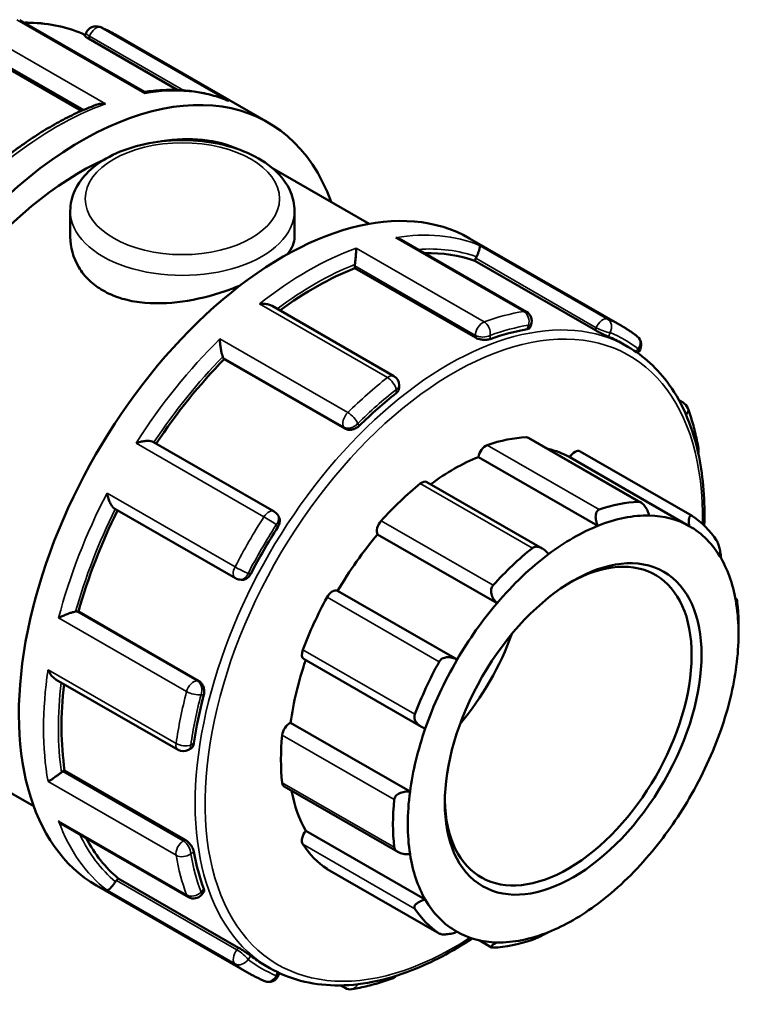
# Model space of a CAD drawing. Header units: millimetres. Extents: x 0 to 958, y -378 to 731.
# Tile 12 of 12: x 865 to 958, y 605 to 731. Entities that reach past the tile are written whole.
import ezdxf

# ---------------------------------------------------------------- set-up
doc = ezdxf.new("R2010")
doc.units = ezdxf.units.MM
doc.layers.add('Visible (ANSI)', color=7, linetype='Continuous', lineweight=50)
doc.layers.add('Visible Narrow (ANSI)', color=7, linetype='Continuous', lineweight=35)

msp = doc.modelspace()

# ---------------------------------------------------------------- linework, layer by layer
at = {"layer": 'Visible (ANSI)'}
for p, q in [((881.408, 721.971), (865.371, 731.205)), ((873.755, 729.164), (873.911, 729.567)), ((877.67, 729.344), (897.281, 718.051)), ((858.808, 727.89), (873.306, 719.541)), ((874.217, 728.836), (885.702, 722.222)), ((897.774, 712.228), (910.285, 705.024)), ((871.868, 706.676), (871.868, 703.326)), ((900.668, 706.676), (900.668, 703.326)), ((930.474, 693.715), (914.437, 702.95)), ((923.162, 703.148), (942.773, 691.854)), ((923.831, 700.265), (923.955, 700.585)), ((939.32, 691.345), (923.831, 700.265)), ((908.422, 699.319), (908.422, 699.607)), ((923.911, 690.4), (908.422, 699.319)), ((913.448, 685.442), (897.785, 694.461)), ((930.9, 691.66), (931.057, 692.063)), ((942.766, 689.643), (943.49, 689.226)), ((944.75, 688.42), (944.933, 688.648)), ((891.648, 687.618), (891.524, 687.795)), ((907.137, 678.699), (891.648, 687.618)), ((914.122, 683.936), (914.122, 684.276)), ((950.054, 682.35), (950.599, 682.036)), ((945.176, 669.206), (930.728, 677.526)), ((898.042, 668.053), (882.549, 676.975)), ((939.644, 666.207), (924.299, 675.044)), ((951.386, 666.176), (936.042, 675.012)), ((937.376, 675.77), (951.769, 667.481)), ((932.49, 663.307), (917.691, 671.829)), ((877.59, 668.379), (893.083, 659.457)), ((898.601, 667.475), (898.472, 667.659)), ((926.69, 656.264), (911.346, 665.1)), ((893.631, 659.283), (893.854, 659.263)), ((921.559, 649), (906.215, 657.836)), ((957.313, 656.868), (957.483, 656.77)), ((872.698, 655.189), (872.913, 655.169)), ((888.402, 646.249), (872.913, 655.169)), ((957.718, 652.327), (957.718, 653.423)), ((901.902, 649.042), (916.969, 640.366)), ((870.055, 646.421), (885.716, 637.402)), ((915.513, 632.041), (900.169, 640.878)), ((851.77, 639.019), (867.168, 630.151)), ((887.059, 637.402), (887.353, 637.571)), ((870.899, 634.615), (871.147, 634.758)), ((886.636, 625.839), (871.147, 634.758)), ((899.363, 632.685), (913.952, 624.284)), ((871.007, 627.713), (887.04, 618.48)), ((917.473, 618.159), (902.129, 626.995)), ((904.881, 622.087), (919.275, 613.799)), ((877.789, 620.623), (878.005, 620.891)), ((893.493, 611.971), (878.005, 620.891)), ((875.254, 619.956), (894.866, 608.662)), ((888.76, 618.803), (889.03, 619.139)), ((925.976, 612.011), (924.377, 612.932)), ((896.775, 609.778), (897.499, 609.362)), ((898.625, 608.44), (898.734, 608.72)), ((907.165, 606.801), (906.59, 607.132))]:
    msp.add_line(p, q, dxfattribs=at)
for centre, start, end in [((875.165, 729.08), 67.5349, 158.80211), ((929.802, 692.549), 338.80211, 60.06401), ((943.885, 689.491), 321.19183, 52.21434), ((912.777, 684.276), 0, 60.06401), ((949.927, 680.87), 20.33068, 60.06401), ((951.251, 675.921), 343.53608, 10.07231), ((897.371, 666.887), 35.02709, 60.06401), ((893.754, 660.623), 240.06401, 264.76275), ((886.388, 638.568), 240.06401, 299.93599), ((887.711, 619.646), 240.06401, 321.19183), ((897.371, 608.926), 247.5349, 338.80211), ((912.777, 609.281), 289.82161, 317.05587), ((907.836, 607.967), 240.06401, 279.5177)]:
    msp.add_arc(centre, 1.345, start, end, dxfattribs=at)
for centre, major_axis, start_param, end_param in [((873.328, 676.455), (23.954, 41.596), 5.8321585, 9.8758048), ((873.328, 676.455), (21.558, 37.436), 0.0596429, 0.4413887), ((873.328, 676.455), (-21.558, -37.436), 3.8266153, 6.2831853), ((899.208, 661.552), (23.954, 41.596), 0, 3.1415927), ((903.33, 659.178), (22.995, 39.932), 0.1029728, 0.3378518), ((924.779, 700.51), (-0.671, -1.166), 4.8024716, 4.9722547), ((903.33, 659.178), (22.995, 39.932), 0.6265716, 0.9229221), ((909.373, 700.154), (-0.671, -1.166), 5.3260704, 5.4958534), ((919.771, 649.71), (-22.995, -39.932), 3.587984, 3.7385314), ((919.771, 649.71), (22.995, 39.932), 0, 0.07334), ((903.33, 659.178), (22.995, 39.932), 1.1501704, 1.4609412), ((892.348, 688.82), (-0.671, -1.166), 5.8496692, 6.0194522), ((919.771, 649.71), (-22.995, -39.932), 4.1115828, 4.2621302), ((921.128, 648.929), (15.665, 27.203), 0.3497393, 0.5888711), ((930.057, 676.36), (0.671, 1.166), 0, 0.3497393), ((925.237, 675.395), (0.671, 1.166), 0.5888711, 2.1820573), ((921.128, 648.929), (14.994, 26.037), 0.0053324, 0.1777829), ((936.704, 674.604), (0.671, 1.166), 0, 1.5537388), ((921.128, 648.929), (-14.994, -26.037), 3.7752436, 4.0646178), ((921.128, 648.929), (-15.665, -27.203), 4.1196505, 4.3587823), ((917.02, 670.663), (0.671, 1.166), 0, 0.9780578), ((935.521, 640.64), (15.665, 27.203), 0.3497393, 0.5888711), ((903.33, 659.178), (22.995, 39.932), 1.6767248, 1.9875549), ((936.473, 640.092), (14.994, 26.037), 0.3049594, 0.6336509), ((936.473, 640.092), (14.994, 26.037), 0.0053324, 0.3049594), ((935.521, 640.64), (15.665, 27.203), 6.0046061, 6.2437379), ((919.771, 649.71), (-22.995, -39.932), 4.6351816, 4.785729), ((912.2, 666.077), (-0.671, -1.166), 4.3587823, 5.9519685), ((936.473, 640.092), (14.994, 26.037), 0.6336509, 0.933278), ((936.473, 640.092), (14.994, 26.037), 5.9598262, 6.2885177), ((921.128, 648.929), (-14.994, -26.037), 4.4035621, 4.7031891), ((935.838, 640.458), (11.19, 19.431), 2.3739895, 7.0507885), ((935.521, 640.64), (-15.665, -27.203), 4.1196505, 4.3587823), ((936.473, 640.092), (14.994, 26.037), 0.933278, 1.2619695), ((936.473, 640.092), (14.994, 26.037), 5.6601992, 5.9598262), ((921.128, 648.929), (-15.665, -27.203), 4.747969, 4.9871008), ((905.552, 656.665), (0.671, 1.166), 0.0131901, 1.6063764), ((936.473, 640.092), (14.994, 26.037), 1.2619695, 1.5615965), ((936.473, 640.092), (-14.994, -26.037), 2.189915, 2.5186065), ((935.521, 640.64), (15.665, 27.203), 5.4958534, 5.6154193), ((872.223, 653.962), (0.671, 1.166), 0.2598657, 0.4296487), ((914.552, 652.715), (11.19, 19.431), 4.4106149, 5.0141631), ((902.573, 650.208), (-0.671, -1.166), 4.9871008, 6.2831853), ((921.128, 648.929), (-14.994, -26.037), 5.0339476, 5.3315077), ((935.521, 640.64), (-15.665, -27.203), 4.747969, 4.9871008), ((936.473, 640.092), (14.994, 26.037), 1.5615965, 1.890288), ((936.473, 640.092), (-14.994, -26.037), 1.890288, 2.189915), ((903.33, 659.178), (22.995, 39.932), 2.2146271, 2.5111537), ((919.771, 649.71), (-22.995, -39.932), 5.1587803, 5.3093278), ((900.034, 639.711), (0.671, 1.166), 0.6415086, 2.2346949), ((921.128, 648.929), (-15.665, -27.203), 5.3762875, 5.6154193), ((936.473, 640.092), (14.994, 26.037), 1.890288, 2.189915), ((936.473, 640.092), (-14.994, -26.037), 1.5615965, 1.890288), ((870.899, 633.515), (-0.671, -1.166), 3.9250571, 4.0948401), ((900.034, 633.851), (-0.671, -1.166), 5.6154193, 6.2831853), ((921.128, 648.929), (-14.994, -26.037), 5.6914664, 5.9598262), ((936.473, 640.092), (14.994, 26.037), 2.189915, 2.5186065), ((935.521, 640.64), (-15.665, -27.203), 5.3762875, 5.6154193), ((936.473, 640.092), (-14.994, -26.037), 1.2619695, 1.5615965), ((902.573, 626.278), (-0.671, -1.166), 4.4114198, 6.0046061), ((903.33, 659.178), (-22.995, -39.932), 5.9402741, 6.1763451), ((921.128, 648.929), (-15.665, -27.203), 6.0046061, 6.2437379), ((919.771, 649.71), (-22.995, -39.932), 5.6823791, 5.8329265), ((936.473, 640.092), (-14.994, -26.037), 5.6601992, 5.9598262), ((936.473, 640.092), (-14.994, -26.037), 0.933278, 1.2619695), ((905.552, 623.253), (-0.671, -1.166), 6.2437379, 6.2831853), ((878.265, 619.945), (-0.671, -1.166), 4.4486559, 4.6184389), ((936.473, 640.092), (-14.994, -26.037), 5.9598262, 6.2885177), ((936.473, 640.092), (-14.994, -26.037), 0.6336509, 0.933278), ((935.521, 640.64), (-15.665, -27.203), 6.0046061, 6.2437379), ((936.473, 640.092), (-14.994, -26.037), 0.0053324, 0.3049594), ((936.473, 640.092), (-14.994, -26.037), 0.3049594, 0.6336509), ((935.521, 640.64), (-15.665, -27.203), 0.3497393, 0.5888711), ((919.771, 649.71), (-22.995, -39.932), 6.2059779, 6.2831853)]:
    msp.add_ellipse(centre, major_axis=major_axis, ratio=0.5780931, start_param=start_param, end_param=end_param, dxfattribs=at)
msp.add_ellipse((936.473, 640.092), major_axis=(-11.637, -20.208), ratio=0.5780931, dxfattribs=at)
for points, knots in [([(873.802, 729.286), (871.641, 730.292), (869.234, 730.825), (866.436, 730.878), (866.191, 730.879), (865.946, 730.875)], [5.54998951, 5.54998951, 5.54998951, 5.54998951, 5.80789136, 5.80789136, 5.83243692, 5.83243692, 5.83243692, 5.83243692]), ([(877.67, 729.344), (877.542, 729.418), (877.413, 729.49), (877.153, 729.631), (877.022, 729.7), (876.758, 729.834), (876.626, 729.899), (876.358, 730.026), (876.224, 730.088), (875.953, 730.208), (875.817, 730.267), (875.679, 730.324)], [5.499720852, 5.499720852, 5.499720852, 5.499720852, 5.514853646, 5.514853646, 5.52998644, 5.52998644, 5.545119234, 5.545119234, 5.560252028, 5.560252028, 5.575384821, 5.575384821, 5.575384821, 5.575384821]), ([(874.217, 728.836), (874.098, 728.904), (873.989, 728.971), (873.831, 729.078), (873.782, 729.119), (873.756, 729.152), (873.753, 729.159), (873.755, 729.164)], [0, 0, 0, 0, 0.05081987, 0.05081987, 0.10163975, 0.10163975, 0.12190971, 0.12190971, 0.12190971, 0.12190971]), ([(892.034, 720.891), (891.397, 721.151), (890.741, 721.373), (889.397, 721.743), (888.71, 721.89), (887.308, 722.109), (886.593, 722.181), (885.141, 722.249), (884.403, 722.246), (882.913, 722.165), (882.16, 722.088), (881.399, 721.975)], [5.57852471, 5.57852471, 5.57852471, 5.57852471, 5.64869005, 5.64869005, 5.71885539, 5.71885539, 5.78902073, 5.78902073, 5.85918607, 5.85918607, 5.9290574, 5.9290574, 5.9290574, 5.9290574]), ([(881.456, 721.792), (881.456, 721.793), (881.456, 721.794), (881.452, 721.867), (881.442, 721.919), (881.421, 721.959), (881.415, 721.966), (881.408, 721.971)], [-0.00073855, -0.00073855, -0.00073855, -0.00073855, 0, 0, 0.059782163, 0.059782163, 0.081771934, 0.081771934, 0.081771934, 0.081771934]), ([(875.133, 720.297), (874.391, 720.014), (873.647, 719.7), (872.156, 719.015), (871.409, 718.644), (869.917, 717.844), (869.171, 717.416), (867.683, 716.506), (866.941, 716.023), (865.463, 715.006), (864.727, 714.471), (863.996, 713.911)], [6.1170283, 6.1170283, 6.1170283, 6.1170283, 6.18279682, 6.18279682, 6.24856534, 6.24856534, 6.31433385, 6.31433385, 6.38010237, 6.38010237, 6.44587089, 6.44587089, 6.44587089, 6.44587089]), ([(875.133, 720.297), (875.155, 720.305), (875.176, 720.313), (875.378, 720.383), (875.568, 720.422), (875.961, 720.463), (876.165, 720.462), (876.369, 720.44), (876.371, 720.44), (876.374, 720.439)], [0.13204007, 0.13204007, 0.13204007, 0.13204007, 0.13901375, 0.13901375, 0.19629094, 0.19629094, 0.25644089, 0.25644089, 0.2571724, 0.2571724, 0.2571724, 0.2571724]), ([(892.034, 720.891), (892.096, 720.866), (892.158, 720.838), (892.22, 720.807), (892.222, 720.806), (892.224, 720.805)], [0.236219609, 0.236219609, 0.236219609, 0.236219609, 0.256440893, 0.256440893, 0.257172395, 0.257172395, 0.257172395, 0.257172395]), ([(871.868, 706.676), (871.868, 707.576), (872.074, 708.472), (872.862, 710.201), (873.472, 711.021), (875.088, 712.58), (876.144, 713.289), (878.574, 714.481), (879.964, 714.951), (882.89, 715.59), (884.425, 715.761), (887.496, 715.8), (889.032, 715.67), (891.975, 715.116), (893.381, 714.692), (895.939, 713.559), (897.089, 712.849), (898.957, 711.179), (899.693, 710.222), (900.486, 708.367), (900.668, 707.523), (900.668, 706.676)], [2.3561945, 2.3561945, 2.3561945, 2.3561945, 2.6128927, 2.6128927, 2.8944223, 2.8944223, 3.2214898, 3.2214898, 3.5644956, 3.5644956, 3.9047069, 3.9047069, 4.2428457, 4.2428457, 4.5825846, 4.5825846, 4.9255879, 4.9255879, 5.2562887, 5.2562887, 5.4977871, 5.4977871, 5.4977871, 5.4977871]), ([(893.709, 697.109), (893.087, 696.846), (892.433, 696.596), (889.985, 695.757), (888.065, 695.286), (884.471, 694.782), (882.55, 694.715), (879.89, 695.054), (879.037, 695.239), (877.458, 695.745), (876.73, 696.067), (875.441, 696.809), (874.838, 697.254), (873.779, 698.268), (873.322, 698.837), (872.224, 700.661), (871.868, 702.039), (871.868, 703.326)], [2.527099, 2.527099, 2.527099, 2.527099, 2.7347937, 2.7347937, 3.2816509, 3.2816509, 3.8287619, 3.8287619, 4.1023174, 4.1023174, 4.3758728, 4.3758728, 4.6494283, 4.6494283, 4.9229838, 4.9229838, 5.4700948, 5.4700948, 5.4700948, 5.4700948]), ([(914.437, 702.95), (914.378, 702.984), (914.317, 703.016), (914.075, 703.129), (913.882, 703.192), (913.684, 703.235), (913.681, 703.236), (913.679, 703.236)], [0.175451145, 0.175451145, 0.175451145, 0.175451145, 0.196290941, 0.196290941, 0.256440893, 0.256440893, 0.257172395, 0.257172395, 0.257172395, 0.257172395]), ([(908.596, 701.884), (908.596, 701.883), (908.596, 701.882), (908.596, 701.787), (908.593, 701.674), (908.583, 701.419), (908.575, 701.277), (908.553, 700.961), (908.54, 700.783), (908.51, 700.454), (908.496, 700.309), (908.466, 700.04), (908.452, 699.92), (908.436, 699.806), (908.436, 699.803), (908.435, 699.8)], [-0.00073855, -0.00073855, -0.00073855, -0.00073855, 0, 0, 0.05978216, 0.05978216, 0.116791, 0.116791, 0.17564226, 0.17564226, 0.21970399, 0.21970399, 0.25793201, 0.25793201, 0.25889976, 0.25889976, 0.25889976, 0.25889976]), ([(924.446, 702.249), (924.447, 702.249), (924.447, 702.249), (924.47, 702.222), (924.482, 702.176), (924.484, 702.048), (924.475, 701.966), (924.432, 701.762), (924.397, 701.637), (924.309, 701.383), (924.264, 701.263), (924.161, 701.025), (924.109, 700.912), (924.051, 700.797), (924.049, 700.794), (924.048, 700.791)], [-0.00073855, -0.00073855, -0.00073855, -0.00073855, 0, 0, 0.05978216, 0.05978216, 0.116791, 0.116791, 0.17564226, 0.17564226, 0.21970399, 0.21970399, 0.25793201, 0.25793201, 0.25889976, 0.25889976, 0.25889976, 0.25889976]), ([(897.785, 694.461), (897.651, 694.539), (897.498, 694.599), (897.158, 694.692), (896.968, 694.722), (896.575, 694.75), (896.371, 694.746), (896.167, 694.724), (896.165, 694.724), (896.162, 694.724)], [0.08793738, 0.08793738, 0.08793738, 0.08793738, 0.13901375, 0.13901375, 0.19629094, 0.19629094, 0.25644089, 0.25644089, 0.2571724, 0.2571724, 0.2571724, 0.2571724]), ([(930.9, 691.66), (930.887, 691.626), (930.861, 691.595), (930.76, 691.522), (930.662, 691.488), (930.547, 691.469)], [0.530931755, 0.530931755, 0.530931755, 0.530931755, 0.561794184, 0.561794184, 0.613305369, 0.613305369, 0.613305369, 0.613305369]), ([(941.013, 690.509), (940.921, 690.548), (940.799, 690.601), (940.52, 690.729), (940.363, 690.803), (940.062, 690.951), (939.897, 691.033), (939.586, 691.196), (939.44, 691.276), (939.32, 691.345)], [0.20476727, 0.20476727, 0.20476727, 0.20476727, 0.25608214, 0.25608214, 0.30739701, 0.30739701, 0.35821688, 0.35821688, 0.40903676, 0.40903676, 0.40903676, 0.40903676]), ([(944.709, 690.554), (944.586, 690.65), (944.461, 690.744), (944.21, 690.928), (944.083, 691.018), (943.827, 691.195), (943.698, 691.282), (943.437, 691.452), (943.306, 691.535), (943.041, 691.697), (942.908, 691.777), (942.773, 691.854)], [5.420189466, 5.420189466, 5.420189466, 5.420189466, 5.436095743, 5.436095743, 5.452002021, 5.452002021, 5.467908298, 5.467908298, 5.483814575, 5.483814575, 5.499720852, 5.499720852, 5.499720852, 5.499720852]), ([(891.08, 690.222), (891.08, 690.22), (891.08, 690.218), (891.084, 690.066), (891.094, 689.901), (891.124, 689.558), (891.143, 689.381), (891.195, 689.01), (891.227, 688.814), (891.294, 688.482), (891.326, 688.343), (891.391, 688.108), (891.422, 688.011), (891.454, 687.929), (891.454, 687.927), (891.455, 687.925)], [-0.00073855, -0.00073855, -0.00073855, -0.00073855, 0, 0, 0.05978216, 0.05978216, 0.116791, 0.116791, 0.17564226, 0.17564226, 0.21970399, 0.21970399, 0.25793201, 0.25793201, 0.25889976, 0.25889976, 0.25889976, 0.25889976]), ([(925.813, 690.209), (925.694, 690.166), (925.543, 690.134), (925.21, 690.103), (925.029, 690.104), (924.69, 690.137), (924.511, 690.17), (924.181, 690.267), (924.03, 690.331), (923.911, 690.4)], [0.20476676, 0.20476676, 0.20476676, 0.20476676, 0.25627794, 0.25627794, 0.30778913, 0.30778913, 0.3584126, 0.3584126, 0.40903606, 0.40903606, 0.40903606, 0.40903606]), ([(953.316, 666.229), (953.419, 669.367), (953.194, 672.341), (951.915, 678.646), (950.622, 681.797), (947.347, 686.385), (945.553, 688.038), (943.49, 689.226)], [4.67391839, 4.67391839, 4.67391839, 4.67391839, 4.91929184, 4.91929184, 5.24157374, 5.24157374, 5.49972085, 5.49972085, 5.49972085, 5.49972085]), ([(914.122, 683.936), (914.122, 683.822), (914.088, 683.697), (913.951, 683.458), (913.847, 683.344), (913.728, 683.25)], [0.51067581, 0.51067581, 0.51067581, 0.51067581, 0.56199068, 0.56199068, 0.61330555, 0.61330555, 0.61330555, 0.61330555]), ([(952.576, 676.156), (952.511, 676.522), (952.44, 676.885), (952.288, 677.602), (952.206, 677.956), (952.032, 678.656), (951.94, 679.002), (951.744, 679.685), (951.641, 680.022), (951.423, 680.687), (951.309, 681.015), (951.189, 681.338)], [4.89659069, 4.89659069, 4.89659069, 4.89659069, 4.92762976, 4.92762976, 4.95866883, 4.95866883, 4.9897079, 4.9897079, 5.02074697, 5.02074697, 5.05178605, 5.05178605, 5.05178605, 5.05178605]), ([(908.994, 679.057), (908.88, 678.945), (908.734, 678.838), (908.412, 678.671), (908.236, 678.61), (907.906, 678.546), (907.731, 678.538), (907.406, 678.58), (907.256, 678.63), (907.137, 678.699)], [0.20476676, 0.20476676, 0.20476676, 0.20476676, 0.25627794, 0.25627794, 0.30778913, 0.30778913, 0.3584126, 0.3584126, 0.40903606, 0.40903606, 0.40903606, 0.40903606]), ([(882.549, 676.975), (882.502, 677.002), (882.447, 677.025), (882.276, 677.077), (882.15, 677.097), (881.836, 677.12), (881.642, 677.113), (881.259, 677.074), (881.067, 677.041), (880.686, 676.955), (880.497, 676.899), (880.316, 676.835), (880.314, 676.835), (880.312, 676.834)], [0.01272931, 0.01272931, 0.01272931, 0.01272931, 0.03782508, 0.03782508, 0.08121526, 0.08121526, 0.13901375, 0.13901375, 0.19629094, 0.19629094, 0.25644089, 0.25644089, 0.2571724, 0.2571724, 0.2571724, 0.2571724]), ([(876.591, 670.389), (876.591, 670.387), (876.592, 670.384), (876.626, 670.199), (876.672, 670.011), (876.785, 669.644), (876.851, 669.463), (877.007, 669.112), (877.099, 668.939), (877.275, 668.674), (877.356, 668.573), (877.49, 668.446), (877.54, 668.407), (877.59, 668.379)], [-0.00073855, -0.00073855, -0.00073855, -0.00073855, 0, 0, 0.05978216, 0.05978216, 0.116791, 0.116791, 0.17564226, 0.17564226, 0.21970399, 0.21970399, 0.24658957, 0.24658957, 0.24658957, 0.24658957]), ([(939.644, 666.207), (939.552, 666.407), (939.474, 666.629), (939.371, 667.086), (939.349, 667.321), (939.378, 667.698), (939.419, 667.871), (939.532, 668.076), (939.579, 668.136), (939.686, 668.232), (939.747, 668.269), (939.813, 668.292)], [0.48373595, 0.48373595, 0.48373595, 0.48373595, 0.5491174, 0.5491174, 0.61873927, 0.61873927, 0.67596023, 0.67596023, 0.70457072, 0.70457072, 0.7331812, 0.7331812, 0.7331812, 0.7331812]), ([(944.85, 669.3), (944.911, 669.302), (944.976, 669.291), (945.111, 669.244), (945.181, 669.207), (945.386, 669.065), (945.52, 668.927), (945.771, 668.606), (945.9, 668.393), (946.11, 667.957), (946.194, 667.737), (946.255, 667.531)], [0.25368566, 0.25368566, 0.25368566, 0.25368566, 0.28229614, 0.28229614, 0.31090662, 0.31090662, 0.36812759, 0.36812759, 0.43774945, 0.43774945, 0.5031309, 0.5031309, 0.5031309, 0.5031309]), ([(898.601, 667.475), (898.609, 667.463), (898.618, 667.451), (898.704, 667.314), (898.754, 667.166), (898.791, 666.867), (898.781, 666.696), (898.696, 666.356), (898.621, 666.189), (898.529, 666.044)], [0.45466849, 0.45466849, 0.45466849, 0.45466849, 0.45965953, 0.45965953, 0.510283, 0.510283, 0.56179418, 0.56179418, 0.61330537, 0.61330537, 0.61330537, 0.61330537]), ([(951.386, 666.176), (951.355, 666.373), (951.336, 666.577), (951.334, 666.957), (951.354, 667.131), (951.428, 667.367), (951.479, 667.456), (951.582, 667.516), (951.621, 667.524), (951.704, 667.514), (951.749, 667.496), (951.795, 667.465)], [0.48373595, 0.48373595, 0.48373595, 0.48373595, 0.5491174, 0.5491174, 0.61873927, 0.61873927, 0.67596023, 0.67596023, 0.70457072, 0.70457072, 0.7331812, 0.7331812, 0.7331812, 0.7331812]), ([(931.229, 663.348), (931.295, 663.401), (931.37, 663.443), (931.532, 663.502), (931.619, 663.519), (931.887, 663.533), (932.076, 663.493), (932.448, 663.346), (932.654, 663.217), (933.015, 662.909), (933.173, 662.733), (933.302, 662.555)], [0.25368566, 0.25368566, 0.25368566, 0.25368566, 0.28229614, 0.28229614, 0.31090662, 0.31090662, 0.36812759, 0.36812759, 0.43774945, 0.43774945, 0.5031309, 0.5031309, 0.5031309, 0.5031309]), ([(954.907, 664.304), (954.94, 664.255), (954.974, 664.194), (955.04, 664.052), (955.073, 663.971), (955.167, 663.711), (955.224, 663.512), (955.323, 663.101), (955.37, 662.86), (955.437, 662.412), (955.46, 662.205), (955.472, 662.026)], [0.25368566, 0.25368566, 0.25368566, 0.25368566, 0.28229614, 0.28229614, 0.31090662, 0.31090662, 0.36812759, 0.36812759, 0.43774945, 0.43774945, 0.5031309, 0.5031309, 0.5031309, 0.5031309]), ([(895.063, 660.042), (894.984, 659.89), (894.876, 659.741), (894.625, 659.498), (894.482, 659.403), (894.204, 659.285), (894.05, 659.254), (893.887, 659.26), (893.87, 659.261), (893.854, 659.263)], [0.20476676, 0.20476676, 0.20476676, 0.20476676, 0.25627794, 0.25627794, 0.30778913, 0.30778913, 0.3584126, 0.3584126, 0.36399438, 0.36399438, 0.36399438, 0.36399438]), ([(926.69, 656.264), (926.531, 656.414), (926.379, 656.595), (926.125, 657.005), (926.026, 657.236), (925.934, 657.648), (925.92, 657.855), (925.971, 658.145), (926, 658.238), (926.08, 658.41), (926.132, 658.488), (926.193, 658.556)], [0.48373595, 0.48373595, 0.48373595, 0.48373595, 0.5491174, 0.5491174, 0.61873927, 0.61873927, 0.67596023, 0.67596023, 0.70457072, 0.70457072, 0.7331812, 0.7331812, 0.7331812, 0.7331812]), ([(957.432, 656.181), (957.431, 656.325), (957.433, 656.459), (957.445, 656.669), (957.456, 656.74), (957.48, 656.782), (957.495, 656.769), (957.518, 656.678), (957.527, 656.636), (957.544, 656.53), (957.552, 656.465), (957.56, 656.393)], [0.48373595, 0.48373595, 0.48373595, 0.48373595, 0.5491174, 0.5491174, 0.61873927, 0.61873927, 0.67596023, 0.67596023, 0.70457072, 0.70457072, 0.7331812, 0.7331812, 0.7331812, 0.7331812]), ([(872.552, 655.184), (872.469, 655.171), (872.37, 655.15), (872.135, 655.09), (872.001, 655.049), (871.682, 654.942), (871.498, 654.873), (871.149, 654.732), (870.982, 654.659), (870.665, 654.511), (870.514, 654.435), (870.377, 654.361), (870.376, 654.36), (870.374, 654.36)], [0, 0, 0, 0, 0.03782508, 0.03782508, 0.08121526, 0.08121526, 0.13901375, 0.13901375, 0.19629094, 0.19629094, 0.25644089, 0.25644089, 0.2571724, 0.2571724, 0.2571724, 0.2571724]), ([(919.248, 648.723), (919.294, 648.806), (919.352, 648.884), (919.49, 649.021), (919.569, 649.081), (919.827, 649.228), (920.026, 649.284), (920.443, 649.33), (920.69, 649.31), (921.153, 649.196), (921.37, 649.106), (921.559, 649)], [0.25368566, 0.25368566, 0.25368566, 0.25368566, 0.28229614, 0.28229614, 0.31090662, 0.31090662, 0.36812759, 0.36812759, 0.43774945, 0.43774945, 0.5031309, 0.5031309, 0.5031309, 0.5031309]), ([(869.012, 647.698), (869.013, 647.696), (869.014, 647.694), (869.096, 647.51), (869.193, 647.333), (869.409, 647.011), (869.528, 646.863), (869.781, 646.61), (869.915, 646.502), (870.055, 646.421)], [-0.00073855, -0.00073855, -0.00073855, -0.00073855, 0, 0, 0.05978216, 0.05978216, 0.116791, 0.116791, 0.17072817, 0.17072817, 0.17072817, 0.17072817]), ([(888.402, 646.249), (888.522, 646.181), (888.64, 646.076), (888.839, 645.816), (888.919, 645.66), (889.029, 645.343), (889.065, 645.16), (889.081, 644.798), (889.061, 644.618), (889.021, 644.462)], [0.40903606, 0.40903606, 0.40903606, 0.40903606, 0.45965953, 0.45965953, 0.510283, 0.510283, 0.56179418, 0.56179418, 0.61330537, 0.61330537, 0.61330537, 0.61330537]), ([(917.473, 640.144), (917.265, 640.211), (917.052, 640.308), (916.655, 640.565), (916.474, 640.729), (916.23, 641.057), (916.139, 641.236), (916.079, 641.515), (916.071, 641.611), (916.083, 641.798), (916.102, 641.89), (916.135, 641.977)], [0.48373595, 0.48373595, 0.48373595, 0.48373595, 0.5491174, 0.5491174, 0.61873927, 0.61873927, 0.67596023, 0.67596023, 0.70457072, 0.70457072, 0.7331812, 0.7331812, 0.7331812, 0.7331812]), ([(887.752, 638.258), (887.73, 638.108), (887.683, 637.96), (887.544, 637.721), (887.452, 637.629), (887.353, 637.571)], [0.20476676, 0.20476676, 0.20476676, 0.20476676, 0.25627794, 0.25627794, 0.30765999, 0.30765999, 0.30765999, 0.30765999]), ([(870.738, 634.507), (870.65, 634.439), (870.554, 634.366), (870.337, 634.207), (870.219, 634.122), (869.951, 633.933), (869.804, 633.832), (869.538, 633.653), (869.416, 633.573), (869.196, 633.433), (869.097, 633.372), (869.014, 633.324), (869.013, 633.324), (869.012, 633.323)], [0, 0, 0, 0, 0.03782508, 0.03782508, 0.08121526, 0.08121526, 0.13901375, 0.13901375, 0.19629094, 0.19629094, 0.25644089, 0.25644089, 0.2571724, 0.2571724, 0.2571724, 0.2571724]), ([(913.483, 631.01), (913.491, 631.092), (913.513, 631.174), (913.584, 631.331), (913.633, 631.406), (913.812, 631.614), (913.974, 631.728), (914.341, 631.912), (914.579, 631.984), (915.056, 632.055), (915.294, 632.06), (915.513, 632.041)], [0.25368566, 0.25368566, 0.25368566, 0.25368566, 0.28229614, 0.28229614, 0.31090662, 0.31090662, 0.36812759, 0.36812759, 0.43774945, 0.43774945, 0.5031309, 0.5031309, 0.5031309, 0.5031309]), ([(870.374, 628.231), (870.376, 628.229), (870.377, 628.227), (870.512, 628.078), (870.66, 627.946), (870.88, 627.79), (870.943, 627.75), (871.007, 627.713)], [-0.00073855, -0.00073855, -0.00073855, -0.00073855, 0, 0, 0.059782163, 0.059782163, 0.082468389, 0.082468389, 0.082468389, 0.082468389]), ([(886.636, 625.839), (886.755, 625.77), (886.886, 625.671), (887.136, 625.434), (887.254, 625.295), (887.452, 625.019), (887.544, 624.863), (887.683, 624.559), (887.73, 624.411), (887.752, 624.286)], [0.40903606, 0.40903606, 0.40903606, 0.40903606, 0.45965953, 0.45965953, 0.510283, 0.510283, 0.56179418, 0.56179418, 0.61330537, 0.61330537, 0.61330537, 0.61330537]), ([(915.513, 624.004), (915.294, 623.986), (915.056, 623.989), (914.579, 624.046), (914.341, 624.106), (913.974, 624.262), (913.812, 624.359), (913.633, 624.54), (913.584, 624.605), (913.513, 624.743), (913.491, 624.815), (913.483, 624.888)], [0.48373595, 0.48373595, 0.48373595, 0.48373595, 0.5491174, 0.5491174, 0.61873927, 0.61873927, 0.67596023, 0.67596023, 0.70457072, 0.70457072, 0.7331812, 0.7331812, 0.7331812, 0.7331812]), ([(877.657, 620.44), (877.588, 620.335), (877.517, 620.233), (877.362, 620.025), (877.282, 619.925), (877.106, 619.721), (877.014, 619.628), (876.857, 619.485), (876.789, 619.434), (876.674, 619.368), (876.627, 619.355), (876.592, 619.361), (876.591, 619.361), (876.591, 619.361)], [0, 0, 0, 0, 0.03782508, 0.03782508, 0.08121526, 0.08121526, 0.13901375, 0.13901375, 0.19629094, 0.19629094, 0.25644089, 0.25644089, 0.2571724, 0.2571724, 0.2571724, 0.2571724]), ([(889.021, 619.543), (889.061, 619.434), (889.081, 619.332), (889.068, 619.206), (889.053, 619.168), (889.03, 619.139)], [0.204766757, 0.204766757, 0.204766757, 0.204766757, 0.256277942, 0.256277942, 0.28720481, 0.28720481, 0.28720481, 0.28720481]), ([(916.135, 616.976), (916.102, 617.025), (916.083, 617.078), (916.071, 617.189), (916.079, 617.247), (916.139, 617.418), (916.23, 617.531), (916.474, 617.745), (916.655, 617.855), (917.052, 618.035), (917.265, 618.106), (917.473, 618.159)], [0.25368566, 0.25368566, 0.25368566, 0.25368566, 0.28229614, 0.28229614, 0.31090662, 0.31090662, 0.36812759, 0.36812759, 0.43774945, 0.43774945, 0.5031309, 0.5031309, 0.5031309, 0.5031309]), ([(921.559, 614.009), (921.37, 613.938), (921.153, 613.87), (920.69, 613.758), (920.443, 613.715), (920.026, 613.677), (919.827, 613.673), (919.569, 613.702), (919.49, 613.717), (919.352, 613.758), (919.294, 613.784), (919.248, 613.815)], [0.48373595, 0.48373595, 0.48373595, 0.48373595, 0.5491174, 0.5491174, 0.61873927, 0.61873927, 0.67596023, 0.67596023, 0.70457072, 0.70457072, 0.7331812, 0.7331812, 0.7331812, 0.7331812]), ([(933.302, 613.977), (933.173, 613.904), (933.015, 613.818), (932.654, 613.629), (932.448, 613.525), (932.076, 613.346), (931.887, 613.258), (931.619, 613.141), (931.532, 613.105), (931.37, 613.04), (931.295, 613.012), (931.229, 612.989)], [0.48373595, 0.48373595, 0.48373595, 0.48373595, 0.5491174, 0.5491174, 0.61873927, 0.61873927, 0.67596023, 0.67596023, 0.70457072, 0.70457072, 0.7331812, 0.7331812, 0.7331812, 0.7331812]), ([(897.499, 609.362), (899.962, 607.943), (902.804, 607.192), (908.988, 607.073), (912.341, 607.737), (918.324, 610.072), (920.929, 611.452), (923.502, 613.168)], [2.3581282, 2.3581282, 2.3581282, 2.3581282, 2.66629871, 2.66629871, 2.98238036, 2.98238036, 3.22023943, 3.22023943, 3.22023943, 3.22023943]), ([(926.193, 611.981), (926.132, 611.978), (926.08, 611.981), (926, 611.997), (925.971, 612.011), (925.92, 612.063), (925.934, 612.116), (926.026, 612.24), (926.125, 612.322), (926.379, 612.49), (926.531, 612.575), (926.69, 612.654)], [0.25368566, 0.25368566, 0.25368566, 0.25368566, 0.28229614, 0.28229614, 0.31090662, 0.31090662, 0.36812759, 0.36812759, 0.43774945, 0.43774945, 0.5031309, 0.5031309, 0.5031309, 0.5031309]), ([(893.493, 611.971), (893.613, 611.903), (893.755, 611.816), (894.05, 611.63), (894.204, 611.529), (894.482, 611.342), (894.625, 611.242), (894.876, 611.063), (894.984, 610.983), (895.063, 610.923)], [0.40903606, 0.40903606, 0.40903606, 0.40903606, 0.45965953, 0.45965953, 0.510283, 0.510283, 0.56179418, 0.56179418, 0.61330537, 0.61330537, 0.61330537, 0.61330537]), ([(894.866, 608.662), (894.994, 608.588), (895.123, 608.516), (895.383, 608.376), (895.514, 608.307), (895.778, 608.173), (895.91, 608.108), (896.178, 607.98), (896.312, 607.919), (896.583, 607.798), (896.719, 607.74), (896.857, 607.683)], [2.358128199, 2.358128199, 2.358128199, 2.358128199, 2.373260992, 2.373260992, 2.388393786, 2.388393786, 2.40352658, 2.40352658, 2.418659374, 2.418659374, 2.433792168, 2.433792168, 2.433792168, 2.433792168]), ([(908.059, 606.64), (908.398, 606.697), (908.739, 606.761), (909.422, 606.903), (909.766, 606.981), (910.454, 607.151), (910.799, 607.243), (911.492, 607.44), (911.839, 607.546), (912.535, 607.771), (912.884, 607.89), (913.233, 608.016)], [2.80219559, 2.80219559, 2.80219559, 2.80219559, 2.83323466, 2.83323466, 2.86427373, 2.86427373, 2.8953128, 2.8953128, 2.92635187, 2.92635187, 2.95739094, 2.95739094, 2.95739094, 2.95739094])]:
    msp.add_open_spline(points, degree=3, knots=knots, dxfattribs=at)
msp.add_open_spline([(900.668, 703.326), (900.668, 702.624), (900.381, 701.875), (899.793, 701.125)], degree=3, dxfattribs=at)
at = {"layer": 'Visible Narrow (ANSI)'}
for p, q in [((865.016, 731.259), (881.456, 721.792)), ((892.224, 720.805), (875.784, 730.272)), ((876.374, 720.439), (859.933, 729.907)), ((874.217, 728.836), (874.342, 729.156)), ((874.342, 729.156), (886.458, 722.178)), ((858.808, 728.177), (873.589, 719.666)), ((913.679, 703.236), (930.119, 693.769)), ((925.036, 692.417), (908.596, 701.884)), ((940.887, 692.782), (924.446, 702.249)), ((923.955, 700.585), (939.444, 691.666)), ((908.422, 699.607), (923.911, 690.687)), ((896.162, 694.724), (912.603, 685.257)), ((930.754, 692.002), (930.547, 691.469)), ((939.444, 691.666), (939.32, 691.345)), ((941.013, 690.509), (941.22, 691.042)), ((907.52, 680.755), (891.08, 690.222)), ((923.911, 690.687), (923.911, 690.4)), ((925.813, 690.209), (925.813, 690.687)), ((944.836, 688.943), (944.535, 688.569)), ((891.524, 687.795), (907.013, 678.876)), ((913.728, 683.728), (913.728, 683.25)), ((907.013, 678.876), (907.137, 678.699)), ((908.994, 679.057), (908.788, 679.352)), ((930.457, 677.588), (944.85, 669.3)), ((880.312, 676.834), (896.752, 667.367)), ((939.813, 668.292), (925.421, 676.58)), ((916.836, 671.636), (931.229, 663.348)), ((893.031, 660.922), (876.591, 670.389)), ((898.322, 666.339), (898.529, 666.044)), ((926.193, 658.556), (911.8, 666.844)), ((895.063, 660.042), (894.705, 660.075)), ((904.855, 657.011), (919.248, 648.723)), ((870.374, 654.36), (886.814, 644.892)), ((888.187, 646.269), (872.698, 655.189)), ((916.135, 641.977), (901.742, 650.266)), ((885.452, 638.231), (869.012, 647.698)), ((888.402, 646.249), (888.187, 646.269)), ((888.663, 644.495), (889.021, 644.462)), ((899.09, 639.299), (913.483, 631.01)), ((887.752, 638.258), (887.339, 638.02)), ((886.388, 625.696), (870.899, 634.615)), ((869.012, 633.323), (885.452, 623.856)), ((913.483, 624.888), (899.09, 633.176)), ((886.814, 618.763), (870.374, 628.231)), ((886.636, 625.839), (886.388, 625.696)), ((901.742, 625.264), (916.135, 616.976)), ((887.339, 624.048), (887.752, 624.286)), ((919.248, 613.815), (904.855, 622.104)), ((893.278, 611.704), (877.789, 620.623)), ((876.591, 619.361), (893.031, 609.894)), ((889.021, 619.543), (888.663, 619.098)), ((893.493, 611.971), (893.278, 611.704)), ((894.705, 610.477), (895.063, 610.923)), ((898.498, 608.832), (898.322, 608.378))]:
    msp.add_line(p, q, dxfattribs=at)
for centre, major_axis, ratio, start_param, end_param in [((852.042, 688.713), (22.995, 39.932), 0.5780931, 0.052199, 0.3378518), ((875.165, 729.08), (0.671, 1.166), 0.5780931, 0.075664, 1.830662), ((875.165, 729.08), (0.514, 1.243), 0.8136362, 6.1768906, 6.2831853), ((853.717, 687.748), (23.954, 41.596), 0.5780931, 0, 0.075664), ((875.165, 729.08), (-1.254, 0.486), 0.2096643, 0, 0.938208), ((870.157, 678.281), (23.954, 41.596), 0.5780931, 0.075664, 0.4440674), ((870.157, 678.281), (23.954, 41.596), 0.5780931, 0.5992627, 0.9676662), ((886.268, 706.676), (-14.4, 0), 0.5758617, 0, 3.1415927), ((902.379, 659.725), (23.954, 41.596), 0.5780931, 0.075664, 0.4440674), ((902.379, 659.725), (-23.954, -41.596), 0.5780931, 3.7408554, 4.1092588), ((903.33, 659.178), (23.282, 40.43), 0.5780931, 0.1045013, 0.3713231), ((903.33, 659.178), (-23.282, -40.43), 0.5780931, 3.7696928, 4.0738045), ((920.494, 649.294), (22.995, 39.932), 0.5780931, 0, 3.1415927), ((918.819, 650.258), (-23.954, -41.596), 0.5780931, 3.58566, 3.7408554), ((929.802, 692.549), (0.671, 1.166), 0.5780931, 0, 0.4440674), ((929.802, 692.549), (0.222, -1.327), 0.7368312, 1.0256863, 2.5964826), ((924.862, 691.235), (0.671, 1.166), 0.5780931, 0.5992627, 2.3542608), ((924.862, 691.235), (-0.456, 1.266), 0.6737893, 4.0400145, 5.6108108), ((940.268, 691.59), (0.671, 1.166), 0.5780931, 0.075664, 1.830662), ((918.819, 650.258), (23.954, 41.596), 0.5780931, 0, 0.075664), ((940.268, 691.59), (0.514, 1.243), 0.8136362, 4.6060943, 6.1768906), ((921.128, 648.929), (-22.548, -39.155), 0.5780931, 2.3309852, 7.1317968), ((919.771, 649.71), (23.282, 40.43), 0.5780931, 0.4440674, 0.5992627), ((929.802, 692.549), (1.254, -0.486), 0.2096643, 5.650597, 6.2831853), ((940.268, 691.59), (-1.254, 0.486), 0.2096643, 0.938208, 2.5090043), ((919.771, 649.71), (23.282, 40.43), 0.5780931, 6.2036539, 6.3588493), ((902.379, 659.725), (-23.954, -41.596), 0.5780931, 4.2644542, 4.6328576), ((924.862, 691.235), (-1.345, 0), 0.5758617, 0.7853982, 2.3561945), ((943.885, 689.491), (0.824, 1.063), 0.8133916, 4.8240616, 6.2831853), ((943.885, 689.491), (1.048, -0.843), 0.2127125, 0, 0.6330825), ((903.33, 659.178), (-23.282, -40.43), 0.5780931, 4.2932915, 4.6038923), ((918.819, 650.258), (-23.954, -41.596), 0.5780931, 4.1092588, 4.2644542), ((912.777, 684.276), (0.671, 1.166), 0.5780931, 0, 0.9676662), ((912.777, 684.276), (0.835, -1.055), 0.4628375, 0.7104159, 2.2812122), ((919.771, 649.71), (23.282, 40.43), 0.5780931, 0.9676662, 1.1228615), ((912.777, 684.276), (1.345, 0), 0.5758617, 5.4977871, 6.2831853), ((949.927, 680.87), (0.671, 1.166), 0.5780931, 0, 0.4933127), ((949.927, 680.87), (1.262, 0.467), 0.73547, 5.3900241, 6.2831853), ((907.836, 679.9), (-0.671, -1.166), 0.5780931, 4.2644542, 6.0194522), ((907.836, 679.9), (-0.944, 0.959), 0.353401, 3.8077501, 5.3785464), ((907.836, 679.9), (-1.102, -0.772), 0.7877574, 0.3525803, 1.9233766), ((951.251, 675.921), (1.325, 0.235), 0.6720043, 5.8069042, 6.2831853), ((902.379, 659.725), (-23.954, -41.596), 0.5780931, 4.7880529, 5.1564564), ((903.33, 659.178), (-23.282, -40.43), 0.5780931, 4.8170079, 5.127619), ((897.371, 666.887), (0.671, 1.166), 0.5780931, 0, 1.4912649), ((918.819, 650.258), (-23.954, -41.596), 0.5780931, 4.6328576, 4.7880529), ((897.371, 666.887), (1.134, -0.724), 0.0648269, 0.617884, 2.1886803), ((897.371, 666.887), (1.102, 0.772), 0.7877574, 5.0649693, 6.2831853), ((919.771, 649.71), (23.282, 40.43), 0.5780931, 1.4912649, 1.6464603), ((893.754, 660.623), (-0.671, -1.166), 0.5780931, 4.7880529, 6.2831853), ((893.754, 660.623), (-1.194, 0.62), 0.0616807, 0.9530543, 2.5238507), ((893.754, 660.623), (-0.123, -1.34), 0.7885742, 0, 1.222868), ((902.379, 659.725), (-23.954, -41.596), 0.5780931, 5.3116517, 5.6800551), ((903.33, 659.178), (-23.282, -40.43), 0.5780931, 5.3470073, 5.6512178), ((887.711, 645.043), (0.671, 1.166), 0.5780931, 0.2598657, 2.0148637), ((887.711, 645.043), (0.123, 1.34), 0.7885742, 4.3644606, 5.935257), ((918.819, 650.258), (-23.954, -41.596), 0.5780931, 5.1564564, 5.3116517), ((887.711, 645.043), (1.302, -0.338), 0.350554, 4.0471298, 5.6179261), ((919.771, 649.71), (23.282, 40.43), 0.5780931, 2.0148637, 2.1700591), ((886.388, 638.568), (-0.671, -1.166), 0.5780931, 5.3116517, 6.2831853), ((886.388, 638.568), (-1.331, 0.196), 0.4602351, 0.8616916, 2.4324879), ((886.388, 638.568), (0.671, -1.166), 0.5780931, 0, 0.7873319), ((902.379, 659.725), (-23.954, -41.596), 0.5780931, 5.8352505, 6.2036539), ((903.33, 659.178), (-23.282, -40.43), 0.5780931, 5.9072914, 6.1748166), ((886.388, 624.596), (0.671, 1.166), 0.5780931, 0.7834645, 2.5384625), ((886.388, 624.596), (0.671, -1.166), 0.5780931, 0.7873319, 2.3581282), ((886.388, 624.596), (1.325, 0.235), 0.6720043, 3.8167164, 5.3875127), ((919.771, 649.71), (23.282, 40.43), 0.5780931, 2.5384625, 2.6936578), ((918.819, 650.258), (-23.954, -41.596), 0.5780931, 5.6800551, 5.8352505), ((887.711, 619.646), (-1.262, -0.467), 0.73547, 0.5487029, 2.1194993), ((887.711, 619.646), (1.048, -0.843), 0.2127125, 0, 0.6330825), ((887.711, 619.646), (-0.671, -1.166), 0.5780931, 5.8352505, 6.2831853), ((893.754, 611.025), (-0.671, -1.166), 0.5780931, 4.4486559, 6.2036539), ((893.754, 611.025), (1.048, -0.843), 0.2127125, 0.6330825, 2.2038789), ((893.754, 611.025), (-0.824, -1.063), 0.8133916, 0.1116727, 1.682469), ((919.771, 649.71), (-23.282, -40.43), 0.5780931, 6.2036539, 6.3588493), ((918.819, 650.258), (-23.954, -41.596), 0.5780931, 6.2036539, 6.2831853), ((897.371, 608.926), (-0.514, -1.243), 0.8136362, 0, 1.4645017), ((897.371, 608.926), (1.254, -0.486), 0.2096643, 5.650597, 6.2831853), ((912.777, 609.281), (0.456, -1.266), 0.6737893, 0, 0.4884294), ((907.836, 607.967), (-0.671, -1.166), 0.5780931, 5.7719797, 6.2831853), ((907.836, 607.967), (0.222, -1.327), 0.7368312, 0, 0.902703)]:
    msp.add_ellipse(centre, major_axis=major_axis, ratio=ratio, start_param=start_param, end_param=end_param, dxfattribs=at)
msp.add_ellipse((886.268, 708.246), major_axis=(-12.48, 0), ratio=0.5758617, dxfattribs=at)

doc.saveas('drawing.dxf')
